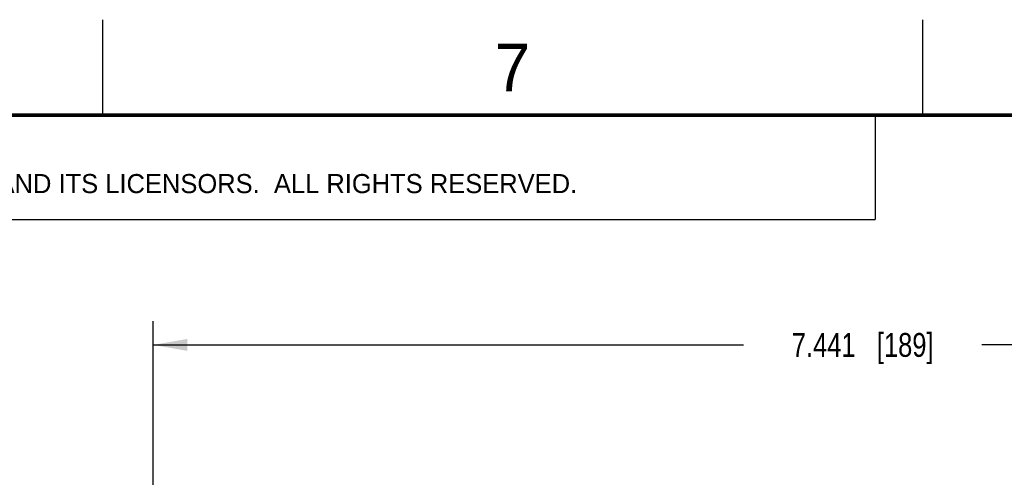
# Model space of a CAD drawing. Header units: inches. Extents: x 0 to 34, y 0 to 22.
# Tile 36 of 108: x 3.8 to 8.9, y 19.6 to 22. Entities that reach past the tile are written whole.
import ezdxf

# ---------------------------------------------------------------- set-up
doc = ezdxf.new("R2010")
doc.units = ezdxf.units.IN
doc.header["$LTSCALE"] = 1.87
doc.header["$MEASUREMENT"] = 0
doc.layers.get('0').update_dxf_attribs({"linetype": 'CONTINUOUS'})
doc.layers.add('DIMENSIONS', color=7, linetype='CONTINUOUS')
doc.styles.get("Standard").update_dxf_attribs({"font": 'txt', "width": 0.8})
doc.styles.add('TEXTSTYLE_2', font='txt')
doc.dimstyles.new('DIMSTYLE_1', dxfattribs={"dimtxt": 0.125, "dimasz": 0.18, "dimexe": 0.18, "dimexo": 0.0625, "dimgap": 0.09, "dimtad": 0, "dimtih": 1, "dimtoh": 1, "dimdec": 3, "dimzin": 4, "dimdsep": 46, "dimtxsty": 'STANDARD', "dimblk": '_FILLED', "dimblk1": '_FILLED', "dimblk2": '_FILLED', "dimcen": 0.09, "dimadec": 0, "dimazin": 0, "dimtp": 0.01, "dimtm": 0.01, "dimtfac": 1, "dimtdec": 3, "dimtofl": 0, "dimtmove": 0, "dimatfit": 3, "dimldrblk": '_FILLED', "dimfxl": 1, "dimtolj": 1, "dimtzin": 4, "dimarcsym": 0})

# ---------------------------------------------------------------- blocks, each defined once
blk = doc.blocks.new('_FILLED')
at = {"color": 0, "linetype": 'BYBLOCK'}
blk.add_solid([(0, 0), (-1, 0.174), (-1, -0.174)], dxfattribs=at)
blk = doc.blocks.new('*D2')
at = {"layer": 'DIMENSIONS', "color": 2, "linetype": 'CONTINUOUS'}
for p, q in [((4.4641, 19.3916), (4.4641, 20.4206)), ((11.905, 19.3916), (11.905, 20.4206)), ((4.4641, 20.2956), (7.5596, 20.2956)), ((11.905, 20.2956), (8.8096, 20.2956))]:
    blk.add_line(p, q, dxfattribs=at)
at = {"layer": 'DIMENSIONS', "color": 2, "linetype": 'CONTINUOUS', "xscale": 0.18, "yscale": 0.18, "zscale": 0.18, "rotation": 180}
blk.add_blockref('_FILLED', (4.4641, 20.2956), dxfattribs=at)
at = {"layer": 'DIMENSIONS', "color": 2, "linetype": 'CONTINUOUS', "xscale": 0.18, "yscale": 0.18, "zscale": 0.18}
blk.add_blockref('_FILLED', (11.905, 20.2956), dxfattribs=at)
at = {"layer": 'DIMENSIONS', "color": 2, "linetype": 'CONTINUOUS', "insert": (8.1846, 20.3581), "char_height": 0.125, "width": 1.125, "attachment_point": 2, "line_spacing_factor": 0.9}
blk.add_mtext('7.441{\\Ftxt.shx;\\W1.000000;\\H0.125000; }[189]', dxfattribs=at)

msp = doc.modelspace()

# ---------------------------------------------------------------- linework, layer by layer
at = {"color": 2, "linetype": 'CONTINUOUS'}
for p, q in [((4.2, 21.5), (4.2, 22)), ((8.5, 21.5), (8.5, 22)), ((0.5, 21.5), (8.25, 21.5)), ((8.25, 21.5), (8.25, 20.9531)), ((0.5, 20.9531), (8.25, 20.9531))]:
    msp.add_line(p, q, dxfattribs=at)
at = {"color": 7, "linetype": 'CONTINUOUS', "const_width": 0.02}
msp.add_lwpolyline([(33.5, 21.5), (0.5, 21.5)], dxfattribs=at)

# ---------------------------------------------------------------- texts
at = {"color": 2, "linetype": 'CONTINUOUS', "attachment_point": 1, "line_spacing_factor": 0.9, "style": 'TEXTSTYLE_2'}
for s, insert, char_height, width in [('7', (6.2556, 21.8743), 0.25, 0.25), ('NATIONAL INSTRUMENTS CORPORATION AND ITS LICENSORS.  ALL RIGHTS RESERVED.', (0.9071, 21.1911), 0.1, 7.3)]:
    msp.add_mtext(s, dxfattribs=dict(at, insert=insert, char_height=char_height, width=width))

# ---------------------------------------------------------------- dimensions: what is measured, and where the dimension line sits
at = {"layer": 'DIMENSIONS', "color": 2, "linetype": 'CONTINUOUS'}
dim = msp.add_linear_dim(base=(11.905, 20.2956), p1=(4.4641, 19.3916), p2=(11.905, 19.3916), dimstyle='DIMSTYLE_1', dxfattribs=at)
dim.commit()
dim.dimension.update_dxf_attribs({"geometry": '*D2', "text_midpoint": (8.0346, 20.2956), "dimtype": 160})

doc.saveas('drawing.dxf')
